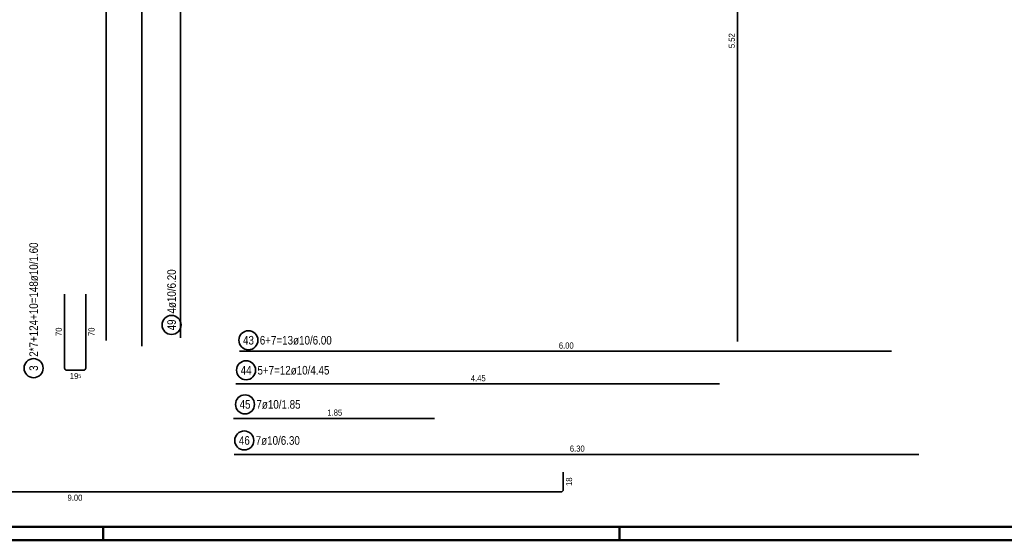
# Model space of a CAD drawing. Header units: millimetres. Extents: x -5 to 96, y -36 to 51.
# Tile 29 of 46: x 57 to 76, y 0 to 10. Entities that reach past the tile are written whole.
import ezdxf

# ---------------------------------------------------------------- set-up
doc = ezdxf.new("R2010")
doc.units = ezdxf.units.MM
doc.styles.add('Arial Narrow', font='ARIALN.TTF')

msp = doc.modelspace()

# ---------------------------------------------------------------- linework, layer by layer
at = {"color": 2, "linetype": 'Continuous', "lineweight": 35, "ltscale": 0.5}
for p, q in [((59.055358, 18.856797), (59.055358, 3.676797)), ((59.709604, 3.567223), (59.709604, 17.827223)), ((60.424152, 3.720862), (60.424152, 16.120862)), ((70.67217, 14.694796), (70.67217, 3.654796)), ((58.28692, 3.167224), (58.28692, 4.527224)), ((58.67692, 4.527224), (58.67692, 3.167224)), ((61.507257, 3.475211), (73.507257, 3.475211)), ((58.63692, 3.127224), (58.32692, 3.127224)), ((61.437763, 2.874483), (70.337763, 2.874483)), ((61.396068, 2.242682), (65.096068, 2.242682)), ((61.409966, 1.579809), (74.009966, 1.579809)), ((67.465073, 0.929915), (67.465073, 1.249915)), ((49.465073, 0.889915), (67.425073, 0.889915))]:
    msp.add_line(p, q, dxfattribs=at)
at = {"color": 4, "linetype": 'Continuous', "lineweight": 50}
for p, q in [((1, 0.25), (87.25, 0.25)), ((0, 0), (87.5, 0))]:
    msp.add_line(p, q, dxfattribs=at)
at = {"color": 4, "linetype": 'Continuous', "lineweight": 50, "ltscale": 0.2}
for p, q in [((59, 0), (59, 0.25)), ((68.5, 0), (68.5, 0.25))]:
    msp.add_line(p, q, dxfattribs=at)
at = {"color": 2, "linetype": 'Continuous', "lineweight": 35, "ltscale": 0.5}
for centre in [(60.256811, 3.95992), (61.670383, 3.679119), (57.718211, 3.165265), (61.62749, 3.127452), (61.608358, 2.499665), (61.594932, 1.835984)]:
    msp.add_circle(centre, 0.175, dxfattribs=at)
for centre, start, end in [((58.32692, 3.167224), 180, 270), ((58.63692, 3.167224), 270, 0), ((67.425073, 0.929915), 270, 0)]:
    msp.add_arc(centre, 0.04, start, end, dxfattribs=at)

# ---------------------------------------------------------------- texts
at = {"color": 3, "lineweight": 25, "char_height": 0.1125, "attachment_point": 1, "rotation": 90, "line_spacing_factor": 0.9, "style": 'Arial Narrow'}
for s, insert in [('5.52', (70.50967, 9.051046)), ('70', (58.12442, 3.756349)), ('70', (58.72692, 3.756349)), ('18', (67.515073, 0.99904))]:
    msp.add_mtext(s, dxfattribs=dict(at, insert=insert))
at = {"color": 2, "lineweight": 35, "char_height": 0.1575, "attachment_point": 1, "rotation": 90, "line_spacing_factor": 0.9, "style": 'Arial Narrow'}
for s, insert in [('2*7+124+10=148ø10/1.60', (57.639461, 3.375265)), ('4ø10/6.20', (60.178061, 4.16992)), ('49', (60.178061, 3.860695)), ('3', (57.639461, 3.115653))]:
    msp.add_mtext(s, dxfattribs=dict(at, insert=insert))
at = {"color": 2, "lineweight": 35, "char_height": 0.1575, "attachment_point": 1, "line_spacing_factor": 0.9, "style": 'Arial Narrow'}
for s, insert in [('43', (61.571158, 3.757869)), ('6+7=13ø10/6.00', (61.880383, 3.757869)), ('44', (61.528265, 3.206202)), ('5+7=12ø10/4.45', (61.83749, 3.206202)), ('45', (61.509133, 2.578415)), ('7ø10/1.85', (61.818358, 2.578415)), ('46', (61.495707, 1.914734)), ('7ø10/6.30', (61.804932, 1.914734))]:
    msp.add_mtext(s, dxfattribs=dict(at, insert=insert))
at = {"color": 3, "lineweight": 25, "char_height": 0.1125, "attachment_point": 1, "line_spacing_factor": 0.9, "style": 'Arial Narrow'}
for s, insert in [('6.00', (67.383507, 3.637711)), ('19{\\A1;\\H.6x;\\S5;}', (58.384467, 3.077224)), ('4.45', (65.764013, 3.036983)), ('1.85', (63.122318, 2.405182)), ('6.30', (67.586216, 1.742309)), ('9.00', (58.341323, 0.839915))]:
    msp.add_mtext(s, dxfattribs=dict(at, insert=insert))

doc.saveas('drawing.dxf')
